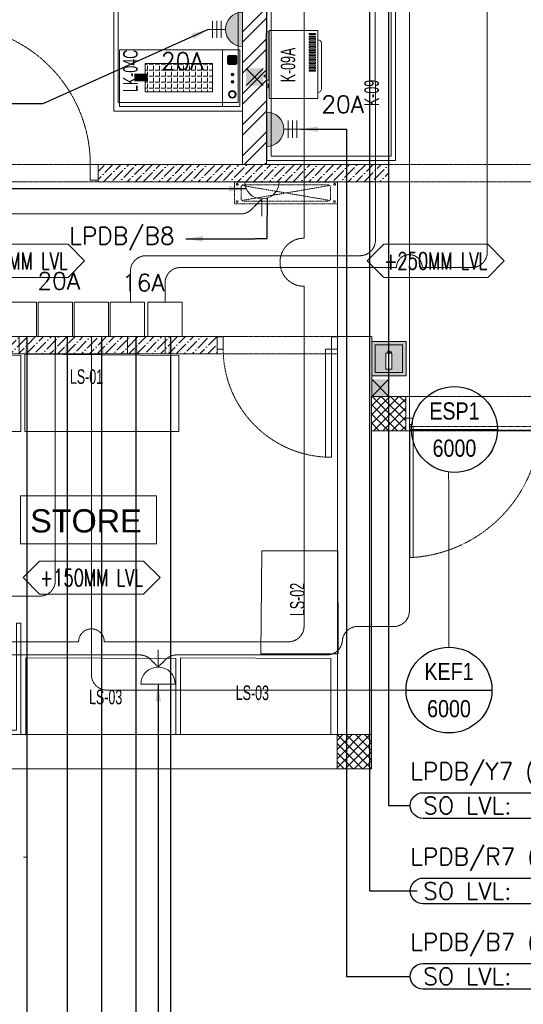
# Model space of a CAD drawing. Header units: millimetres. Extents: x -359 to 21654, y -24856 to 16255.
# Tile 24 of 31: x 13152 to 16085, y -1371 to 4364. Entities that reach past the tile are written whole.
import ezdxf
from ezdxf.enums import TextEntityAlignment as Align

# ---------------------------------------------------------------- set-up
doc = ezdxf.new("R2010")
doc.units = ezdxf.units.MM
doc.header["$MEASUREMENT"] = 0
for name, pattern in [('FP XREF (2)$0$DASHED', [0.75, 0.5, -0.25]), ('FP XREF (2)$0$DASHED2', [0.375, 0.25, -0.125]), ('FP XREF (2)$0$HIDDEN', [0.375, 0.25, -0.125]), ('FP XREF (2)$0$HIDDEN2', [0.1875, 0.125, -0.0625]), ('HIDDENX2', [0.75, 0.5, -0.25])]:
    doc.linetypes.add(name, pattern=pattern)
doc.layers.get('0').update_dxf_attribs({"color": 1, "lineweight": 5, "true_color": 0xff0000})
doc.layers.add('ACMV-EQP-DX', color=30, linetype='Continuous', true_color=0xff7f00)
doc.layers.add('ELEC-SO-LVL-TAG', color=7, linetype='Continuous')
doc.layers.add('Legend', color=7, linetype='Continuous')
for name, color, linetype, lineweight, true_color in [('FP XREF (2)$0$A-100MM', 9, 'Continuous', 0, 0x808080), ('FP XREF (2)$0$A-140MM', 9, 'Continuous', 0, 0x808080), ('FP XREF (2)$0$A-clmn', 9, 'Continuous', 0, 0x808080), ('FP XREF (2)$0$A-COLOUMN', 9, 'Continuous', 0, 0x808080), ('FP XREF (2)$0$A-EQUIP', 9, 'Continuous', 0, 0x808080), ('FP XREF (2)$0$A-GA DIM', 9, 'Continuous', 0, 0x808080), ('FP XREF (2)$0$CT-WALL HATCH', 9, 'Continuous', 0, 0x808080), ('FP XREF (2)$0$CYAN', 9, 'Continuous', 0, 0x808080), ('FP XREF (2)$0$door', 9, 'Continuous', 0, 0x808080), ('FP XREF (2)$0$EQ', 9, 'Continuous', 0, 0x808080), ('FP XREF (2)$0$EQUIP.', 9, 'Continuous', 0, 0x808080), ('FP XREF (2)$0$Equipment', 9, 'Continuous', 0, 0x808080), ('FP XREF (2)$0$Equipment Name', 9, 'Continuous', 0, 0x808080), ('FP XREF (2)$0$FLR LINE', 9, 'Continuous', 0, 0x808080), ('FP XREF (2)$0$ND_26_HATCH', 9, 'Continuous', 0, 0x808080), ('FP XREF (2)$0$PDF_0', 9, 'Continuous', 0, 0x808080), ('FP XREF (2)$0$T-TagsWndw', 9, 'Continuous', 0, 0x808080), ('FP XREF (2)$0$WALL', 9, 'Continuous', 0, 0x808080), ('FP XREF (2)$0$Z-AT_Text', 9, 'Continuous', 0, 0x808080), ('M-MEP-ELPR-CKT', 7, 'HIDDENX2', 20, 0x960000), ('M-MEP-ELPR-EQUIP', 6, 'Continuous', 20, 0xff00ff), ('M-MEP-ELPR-SOCKET', 5, 'Continuous', 20, 0x0000ff)]:
    doc.layers.add(name, color=color, linetype=linetype, lineweight=lineweight, true_color=true_color)
for name, color, linetype, lineweight in [('M-MEP-ELLG-TEXT', 7, 'Continuous', 20), ('M-MEP-ELSL-TEXT', 7, 'Continuous', 20), ('M-MEP-GEN', 7, 'Continuous', 5)]:
    doc.layers.add(name, color=color, linetype=linetype, lineweight=lineweight)
doc.styles.add('Arial Narrow', font='arialn.ttf')
doc.styles.add('FP XREF (2)$0$MtXpl_Arial_Narrow', font='arialn.ttf')
doc.styles.add('FP XREF (2)$0$SSP_Note', font='romans.shx', dxfattribs={"width": 0.8})
doc.styles.add('FP XREF (2)$0$SSP_Title', font='arial.ttf')
doc.styles.add('Oswald Light', font='txt')
doc.styles.add('ROMANS-100', font='romans.shx')
doc.styles.get("Standard").update_dxf_attribs({"font": 'romans.shx'})
doc.dimstyles.new('MDS-50', dxfattribs={"dimtxt": 100, "dimasz": 100, "dimexe": 50, "dimexo": 50, "dimgap": 25, "dimtad": 1, "dimdec": 0, "dimtxsty": 'Oswald Light', "dimcen": 0, "dimdle": 1.5875, "dimazin": 0, "dimtfac": 1, "dimtdec": 0, "dimtix": 1, "dimtmove": 0, "dimatfit": 0, "dimfxl": 1, "dimfrac": 2, "dimtolj": 1, "dimarcsym": 0})
pattern_1 = [(45, (466752.75, 162145.904), (-26.5165043, 26.5165043), []), (135, (466752.75, 162145.904), (-26.5165043, -26.5165043), [])]
pattern_2 = [(45, (466752.75, 162145.904), (17.2357278, 63.1976686), [81.25, -16.25, 0, -16.25])]

# ---------------------------------------------------------------- blocks, each defined once
blk = doc.blocks.new('FP XREF (2)$0$A$C19CD06B7')
at = {"layer": 'FP XREF (2)$0$Equipment', "color": 0, "lineweight": -2}
for p, q in [((0, 420), (-450, 420)), ((-450, 420), (-450, 0)), ((-405, 420), (-405, 450)), ((-390, 450), (-390, 420)), ((-360, 420), (-360, 0)), ((-345, 420), (-345, 450)), ((-345, 450), (-30, 450)), ((-30, 450), (-30, 420)), ((0, 0), (0, 420)), ((-337.5, 382.5), (-337.5, 67.5)), ((-22.5, 382.5), (-337.5, 382.5)), ((-22.5, 67.5), (-22.5, 382.5)), ((-337.5, 67.5), (-22.5, 67.5)), ((0, 0), (-450, 0))]:
    blk.add_line(p, q, dxfattribs=at)
blk.add_trace([(-427.5, 450), (-427.5, 465), (-277.5, 450), (-277.5, 465)], dxfattribs=at)
blk = doc.blocks.new('FP XREF (2)$0$A$C4b7a3b6c')
at = {"layer": 'FP XREF (2)$0$Equipment', "color": 0, "lineweight": -2}
for p, q in [((75.5, 94.8), (94.8, 75.5)), ((81.2, 100.5), (100.5, 81.2))]:
    blk.add_line(p, q, dxfattribs=at)
blk.add_lwpolyline([(0, 0), (176, 0), (176, 176), (0, 176)], close=True, dxfattribs=at)
blk.add_lwpolyline([(45.6, 10.4), (130.4, 10.4, 0.414214), (165.6, 45.6), (165.6, 130.4, 0.414214), (130.4, 165.6), (45.6, 165.6, 0.414214), (10.4, 130.4), (10.4, 45.6, 0.414214)], format="xyb", close=True, dxfattribs=at)
blk.add_circle((88, 88), 14.2, dxfattribs=at)
blk = doc.blocks.new('FP XREF (2)$0$A$Cf8de9f2a')
at = {"layer": 'FP XREF (2)$0$Equipment', "color": 0, "lineweight": -2}
blk.add_lwpolyline([(0, 0), (412, 0), (412, 598), (0, 598)], close=True, dxfattribs=at)
for p in [(25, 397), (211, 397), (25, 211), (211, 211), (25, 25), (211, 25)]:
    blk.add_blockref('FP XREF (2)$0$A$C4b7a3b6c', p, dxfattribs=at)
blk = doc.blocks.new('FP XREF (2)$0$A$C36378d51')
at = {"layer": 'FP XREF (2)$0$Equipment', "color": 0}
for p, q in [((160.6, -264.3), (185, -288.1)), ((167.5, -257.1), (192, -280.9))]:
    blk.add_line(p, q, dxfattribs=at)
at = {"layer": 'FP XREF (2)$0$Equipment', "color": 0, "ltscale": 50}
for points in [[(345, 4.8), (0, 0), (7.6, -549.9), (352.5, -545.2)], [(335.1, -5.4), (10.1, -9.9), (17.4, -539.8), (342.4, -535.3)]]:
    blk.add_lwpolyline(points, close=True, dxfattribs=at)
blk.add_lwpolyline([(254.1, -32.5), (91.8, -34.7, 0.414214), (37.3, -90.8), (42.3, -458.1, 0.414214), (98.4, -512.7), (260.7, -510.4, 0.414214), (315.3, -454.4), (310.2, -87.1, 0.414214)], format="xyb", close=True, dxfattribs=at)
at = {"layer": 'FP XREF (2)$0$Equipment', "color": 0}
blk.add_circle((176.3, -272.6), 17.8, dxfattribs=at)
blk = doc.blocks.new('FP XREF (2)$0$A$C974a59a5')
at = {"layer": 'FP XREF (2)$0$Equipment', "linetype": 'Continuous', "lineweight": -2}
h = blk.add_hatch(color=0, dxfattribs=at)
h.dxf.hatch_style = 1
h.paths.add_polyline_path([(41, -17.4, 0.414214), (32.1, -26.4), (32.1, -62.2, 0.414214), (41, -71.1), (76.9, -71.1, 0.414214), (85.8, -62.2), (85.8, -26.4, 0.414214), (76.9, -17.4)])
h = blk.add_hatch(color=0, dxfattribs=at)
h.dxf.hatch_style = 1
h.paths.add_polyline_path([(136, -42.5, -1), (152.2, -42.5, -1)])
h = blk.add_hatch(color=0, dxfattribs=at)
h.dxf.hatch_style = 1
h.paths.add_polyline_path([(178.9, -42.5, -1), (195, -42.5, -1)])
h = blk.add_hatch(color=0, dxfattribs=at)
h.dxf.hatch_style = 1
h.paths.add_polyline_path([(282.3, -44.2, 1), (237.5, -44.2, 1)])
h.paths.add_polyline_path([(277.8, -44.2, 1), (242, -44.2, 1)], flags=16)
h = blk.add_hatch(dxfattribs=at)
h.set_pattern_fill('ANGLE', color=0, scale=5, angle=180)
h.set_pattern_definition([(180, (-22665679.724, 7389288.176), (-4e-15, -34.925), [25.4, -9.525]), (270, (-22665679.724, 7389288.176), (34.925, -6e-15), [25.4, -9.525])])
h.paths.add_polyline_path([(78.9, -551.1), (244.7, -551.1), (244.7, -158.4), (78.9, -158.4)])
at = {"layer": 'FP XREF (2)$0$Equipment', "color": 0, "linetype": 'Continuous', "lineweight": -2}
blk.add_line((0, -100), (330, -100), dxfattribs=at)
for points in [[(0, 0), (330, 0), (330, -700), (0, -700)], [(78.9, -158.4), (244.7, -158.4), (244.7, -551.1), (78.9, -551.1)]]:
    blk.add_lwpolyline(points, close=True, dxfattribs=at)
blk.add_lwpolyline([(41, -17.4), (76.9, -17.4, -0.414214), (85.8, -26.4), (85.8, -62.2, -0.414214), (76.9, -71.1), (41, -71.1, -0.414214), (32.1, -62.2), (32.1, -26.4, -0.414214)], format="xyb", close=True, dxfattribs=at)
at = {"layer": 'FP XREF (2)$0$Equipment', "color": 0, "lineweight": -2, "const_width": 44.2}
blk.add_lwpolyline([(161.8, -536.7), (160.8, -614.9)], dxfattribs=at)
at = {"layer": 'FP XREF (2)$0$Equipment', "color": 0, "linetype": 'Continuous', "lineweight": -2}
for centre, radius in [((144.1, -42.5), 8.06), ((186.9, -42.5), 8.06), ((259.9, -44.2), 22.4), ((259.9, -44.2), 17.9)]:
    blk.add_circle(centre, radius, dxfattribs=at)
blk.add_ellipse((58.8, -44.3), major_axis=(0, -21.2), ratio=0.192581, dxfattribs=at)
blk = doc.blocks.new('FP XREF (2)$0$EQP Live Kitchen')
at = {"layer": 'FP XREF (2)$0$A-EQUIP'}
for p, q in [((3239.2, 545.1), (3125.4, 658.9)), ((3287.7, 545.1), (3401.5, 658.9)), ((3239.2, 496.6), (3125.4, 382.8)), ((3287.7, 496.6), (3401.5, 382.8))]:
    blk.add_line(p, q, dxfattribs=at)
for points in [[(3385.6, 2324.9), (3538.5, 2477.8), (3538.5, 2977.5), (3258, 3258), (2855.3, 2855.3)], [(3102.8, 2042.1), (3367.9, 2307.3), (2837.6, 2837.6), (2572.4, 2572.4)], [(3085.1, 2024.4), (1593.9, 533.2), (1221.2, 906), (1233.9, 918.7), (1076.3, 1076.3), (2554.7, 2554.7)], [(2236.9, 2201.6), (1176.3, 1140.9), (1671.3, 645.9), (2731.9, 1706.6)], [(2286.4, 1374.3), (1968.2, 1056.1), (2008.7, 1015.6), (2326.9, 1333.8)], [(1950.5, 1038.4), (1632.3, 720.2), (1672.8, 679.8), (1991, 998)], [(530.3, -530.3), (1593.9, 533.2), (1221.2, 906), (1008.5, 693.2), (850.9, 850.9), (0, 0)], [(788.3, 868.9), (1058.7, 868.9), (1058.7, 726.2), (788.3, 726.2)], [(3131, 340.8), (3396, 340.8), (3396, 700.8), (3131, 700.8)], [(2813.5, -1129.2), (2813.5, 220.8), (3513.5, 220.8), (3513.5, -1129.2)], [(2844.8, -151.9), (2822.5, -151.9), (2822.5, 165.4), (2844.8, 165.4)], [(2844.8, -272.4), (2822.5, -272.4), (2822.5, -589.7), (2844.8, -589.7)]]:
    blk.add_lwpolyline(points, close=True, dxfattribs=at)
for points, elevation in [([(2118.9, 1890.2), (2472.4, 1536.7), (2988.6, 2052.9), (2635.1, 2406.4)], 17), ([(2140.1, 1890.2), (2472.4, 1536.7), (2988.6, 2052.9), (2635.1, 2385.2)], 17), ([(1233, 1004.3), (1586.5, 650.7), (2102.7, 1166.9), (1749.2, 1520.5)], 17), ([(1254.2, 1004.3), (1586.5, 650.7), (2102.7, 1166.9), (1749.2, 1499.3)], 17), ([(1260, 322.1), (1472.2, 534.3), (1154, 852.5), (941.8, 640.3)], -68)]:
    blk.add_lwpolyline(points, close=True, dxfattribs=dict(at, elevation=elevation))
for points in [[(3013.5, 270.8), (3538.5, 270.8), (3538.5, 770.8), (3074.7, 770.8, 0.414214), (3013.5, 709.6)], [(3149.7, 345.8), (3377.3, 345.8, 0.414214), (3438.5, 407), (3438.5, 634.6, 0.414214), (3377.3, 695.8), (3149.7, 695.8, 0.414214), (3088.5, 634.6), (3088.5, 407, 0.414214)], [(2788.5, -1179.2), (3538.5, -1179.2), (3538.5, 270.8), (2849.7, 270.8, 0.414214), (2788.5, 209.6)]]:
    blk.add_lwpolyline(points, format="xyb", close=True, dxfattribs=at)
at = {"layer": 'FP XREF (2)$0$A-EQUIP', "elevation": 45.6}
for points in [[(2822.5, 136.6), (2759.1, -123.1), (2738.2, -115.5), (2809.2, 170.3), (2822.5, 165.4)], [(2822.5, -533.9), (2770.9, -301.1), (2750, -308.8), (2821, -594.5), (2834.3, -589.7)]]:
    blk.add_lwpolyline(points, dxfattribs=at)
at = {"layer": 'FP XREF (2)$0$A-EQUIP'}
for centre, radius in [((3276.5, 2785.3), 196.8), ((3276.5, 2785.3), 171.8), ((3314.2, 1865.2), 200), ((3314.2, 1865.2), 175), ((770.4, 429.1), 175), ((3263.5, 520.8), 22.8), ((756.6, 7.5), 200), ((756.6, 7.5), 175), ((324, -36.8), 175)]:
    blk.add_circle(centre, radius, dxfattribs=at)
for name, p, rotation in [('FP XREF (2)$0$A$C36378d51', (3329, 2324.9), 224.2104914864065), ('FP XREF (2)$0$A$Cf8de9f2a', (2145.2, 1209.4, 17), 44.99999999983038), ('FP XREF (2)$0$A$C974a59a5', (3522.4, -822.6), 270)]:
    blk.add_blockref(name, p, dxfattribs=dict(at, rotation=rotation))
at = {"layer": 'FP XREF (2)$0$A-EQUIP', "xscale": -1.000000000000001, "rotation": 90}
blk.add_blockref('FP XREF (2)$0$A$C19CD06B7', (3462.3, -296.9), dxfattribs=at)
blk = doc.blocks.new('FP XREF (2)$0$A$C5cf78eae')
at = {"layer": 'FP XREF (2)$0$A-EQUIP', "color": 0, "lineweight": -2}
for p, q in [((-2640, 925), (-2640, 25)), ((-1890, 25), (-1890, 925)), ((-2615, 900), (-2615, 50)), ((-1915, 50), (-1915, 900)), ((-2640, 25), (-1890, 25)), ((-2615, 50), (-1915, 50))]:
    blk.add_line(p, q, dxfattribs=at)
at = {"layer": 'FP XREF (2)$0$Equipment', "color": 0, "lineweight": -2}
for p, q in [((-2644.5, 763), (-2644.5, 503)), ((-2627.5, 773.7), (-2633.9, 773.7)), ((-2627.5, 492.3), (-2627.5, 773.7)), ((-2626.8, 754.7), (-2627.5, 754.7)), ((-2626.8, 775), (-2626.8, 782.1)), ((-2626.8, 782.1), (-2626.8, 385.9)), ((-2342.3, 782.1), (-2626.8, 782.1)), ((-2391.6, 764.4), (-2358.4, 764.4)), ((-2358.4, 757.1), (-2391.6, 757.1)), ((-2391.6, 749.1), (-2358.4, 749.1)), ((-2342.3, 385.9), (-2342.3, 782.1)), ((-2358.4, 741.8), (-2391.6, 741.8)), ((-2391.6, 733.9), (-2358.4, 733.9)), ((-2358.4, 726.6), (-2391.6, 726.6)), ((-2391.6, 718.7), (-2358.4, 718.7)), ((-2358.4, 711.3), (-2391.6, 711.3)), ((-2391.6, 703.4), (-2358.4, 703.4)), ((-2358.4, 696.1), (-2391.6, 696.1)), ((-2322, 440.8), (-2322, 707)), ((-2391.6, 688.2), (-2358.4, 688.2)), ((-2358.4, 680.9), (-2391.6, 680.9)), ((-2391.6, 672.9), (-2358.4, 672.9)), ((-2358.4, 665.6), (-2391.6, 665.6)), ((-2391.6, 657.7), (-2358.4, 657.7)), ((-2358.4, 650.4), (-2391.6, 650.4)), ((-2391.6, 642.5), (-2358.4, 642.5)), ((-2358.4, 635.1), (-2391.6, 635.1)), ((-2391.6, 627.2), (-2358.4, 627.2)), ((-2358.4, 619.9), (-2391.6, 619.9)), ((-2391.6, 612), (-2358.4, 612)), ((-2358.4, 604.7), (-2391.6, 604.7)), ((-2391.6, 596.7), (-2358.4, 596.7)), ((-2358.4, 589.4), (-2391.6, 589.4)), ((-2391.6, 581.5), (-2358.4, 581.5)), ((-2358.4, 574.2), (-2391.6, 574.2)), ((-2655.9, 521.4), (-2645.2, 521.4)), ((-2655.9, 521.4), (-2655.9, 510.6)), ((-2644.5, 521.4), (-2645.2, 521.4)), ((-2391.6, 566.3), (-2358.4, 566.3)), ((-2358.4, 558.9), (-2391.6, 558.9)), ((-2391.6, 551), (-2358.4, 551)), ((-2358.4, 543.7), (-2391.6, 543.7)), ((-2645.2, 510.6), (-2655.9, 510.6)), ((-2644.5, 510.6), (-2645.2, 510.6)), ((-2627.5, 492.3), (-2633.9, 492.3)), ((-2632.4, 449.7), (-2632.4, 465.3)), ((-2626.8, 468.8), (-2628.9, 468.8)), ((-2626.8, 511.3), (-2627.5, 511.3)), ((-2626.8, 446.2), (-2628.9, 446.2)), ((-2626.8, 385.9), (-2342.3, 385.9))]:
    blk.add_line(p, q, dxfattribs=at)
at = {"layer": 'FP XREF (2)$0$Equipment', "color": 0, "linetype": 'FP XREF (2)$0$DASHED2', "lineweight": -2, "ltscale": 0.3}
for p, q in [((-2229.1, -102.5), (-2829.1, -102.5)), ((-2829.1, -102.5), (-2829.1, -227.5)), ((-2229.1, -227.5), (-2229.1, -102.5)), ((-2789.6, -132), (-2789.6, -197.9)), ((-2785.2, -208.5), (-2273, -121.4)), ((-2785.2, -121.4), (-2273, -208.5)), ((-2283.6, -117), (-2774.6, -117)), ((-2268.6, -197.9), (-2268.6, -132)), ((-2829.1, -227.5), (-2229.1, -227.5)), ((-2774.6, -212.9), (-2283.6, -212.9))]:
    blk.add_line(p, q, dxfattribs=at)
at = {"layer": 'FP XREF (2)$0$Equipment', "color": 0, "lineweight": -2}
for centre, radius, start, end in [((-2633.9, 763), 10.7, 90, 180), ((-2390.3, 760.7), 3.89, 109.68978, 250.31022), ((-2390.3, 745.5), 3.89, 109.68978, 250.31022), ((-2359.6, 760.7), 3.87, 288.74147, 71.25853), ((-2359.6, 745.5), 3.87, 288.74147, 71.25853), ((-2390.3, 730.2), 3.89, 109.68978, 250.31022), ((-2390.3, 715), 3.89, 109.68978, 250.31022), ((-2390.3, 699.8), 3.89, 109.68978, 250.31022), ((-2359.6, 730.2), 3.87, 288.74147, 71.25853), ((-2359.6, 715), 3.87, 288.74147, 71.25853), ((-2359.6, 699.8), 3.87, 288.74147, 71.25853), ((-2342.3, 707), 20.3, 0, 90), ((-2390.3, 684.5), 3.89, 109.68978, 250.31022), ((-2390.3, 669.3), 3.89, 109.68978, 250.31022), ((-2390.3, 654), 3.89, 109.68978, 250.31022), ((-2390.3, 638.8), 3.89, 109.68978, 250.31022), ((-2359.6, 684.5), 3.87, 288.74147, 71.25853), ((-2359.6, 669.3), 3.87, 288.74147, 71.25853), ((-2359.6, 654), 3.87, 288.74147, 71.25853), ((-2359.6, 638.8), 3.87, 288.74147, 71.25853), ((-2390.3, 623.6), 3.89, 109.68978, 250.31022), ((-2390.3, 608.3), 3.89, 109.68978, 250.31022), ((-2390.3, 593.1), 3.89, 109.68978, 250.31022), ((-2390.3, 577.8), 3.89, 109.68978, 250.31022), ((-2359.6, 623.6), 3.87, 288.74147, 71.25853), ((-2359.6, 608.3), 3.87, 288.74147, 71.25853), ((-2359.6, 593.1), 3.87, 288.74147, 71.25853), ((-2359.6, 577.8), 3.87, 288.74147, 71.25853), ((-2390.3, 562.6), 3.89, 109.68978, 250.31022), ((-2390.3, 547.4), 3.89, 109.68978, 250.31022), ((-2359.6, 562.6), 3.87, 288.74147, 71.25853), ((-2359.6, 547.4), 3.87, 288.74147, 71.25853), ((-2633.9, 503), 10.7, 180, 270), ((-2628.9, 465.3), 3.56, 90, 180), ((-2628.9, 449.7), 3.56, 180, 270), ((-2342.3, 440.8), 20.3, 270, 0)]:
    blk.add_arc(centre, radius, start, end, dxfattribs=at)
at = {"layer": 'FP XREF (2)$0$Equipment', "color": 0, "linetype": 'FP XREF (2)$0$DASHED2', "lineweight": -2, "ltscale": 0.3}
for centre, start, end in [((-2774.6, -132), 90, 180), ((-2283.6, -132), 0, 90), ((-2774.6, -197.9), 180, 270), ((-2283.6, -197.9), 270, 0)]:
    blk.add_arc(centre, 15, start, end, dxfattribs=at)
at = {"layer": 'FP XREF (2)$0$Equipment Name', "color": 0, "linetype": 'FP XREF (2)$0$DASHED2', "lineweight": -2}
for centre in [(-2812.7, -115), (-2245.5, -115), (-2812.7, -215), (-2245.5, -215)]:
    blk.add_circle(centre, 5.15, dxfattribs=at)
blk = doc.blocks.new('FP XREF (2)$0$A$C65845574')
at = {"color": 0, "lineweight": -2}
for points in [[(0, 754.6), (25, 754.6), (25, 792.1), (40, 792.1), (40, 829.6), (0, 829.6), (0, 754.6)], [(1201.4, 754.6), (1176.4, 754.6), (1176.4, 783.1), (1161.4, 783.1), (1161.4, 829.6), (1201.4, 829.6), (1201.4, 754.6)], [(24.9, 779.5), (24.9, 0), (45.4, 0), (45.4, 779.5), (24.9, 779.5)], [(1151.4, 779.5), (1151.4, 388.4), (1171.9, 388.4), (1171.9, 779.5), (1151.4, 779.5)]]:
    blk.add_lwpolyline(points, dxfattribs=at)
at = {"color": 0, "linetype": 'FP XREF (2)$0$HIDDEN', "lineweight": -2, "ltscale": 3}
for points in [[(24.9, 759), (800, 759), (800, 779.5), (24.9, 779.5)], [(1171.9, 759), (800, 759), (800, 779.5), (1171.9, 779.5)]]:
    blk.add_lwpolyline(points, close=True, dxfattribs=at)
for centre, radius, start, end in [((1194.2, 782.1), 394.4, 181.88724, 266.76468), ((-15.2, 816.2), 817.2, 272.81186, 355.98149)]:
    blk.add_arc(centre, radius, start, end, dxfattribs=at)
blk = doc.blocks.new('FP XREF (2)$0$Door-Hurgh')
at = {"layer": 'FP XREF (2)$0$door', "elevation": 0}
for points in [[(43489.7, 2604.7), (43539.7, 2604.7), (43539.7, 2704.7), (43489.7, 2704.7)], [(44439.7, 2604.7), (44489.7, 2604.7), (44489.7, 2704.7), (44439.7, 2704.7)], [(44439.7, 1705.1), (44389.7, 1705.1), (44389.7, 2604.7), (44439.7, 2604.7)]]:
    blk.add_lwpolyline(points, close=True, dxfattribs=at)
at = {"layer": 'FP XREF (2)$0$EQ', "linetype": 'FP XREF (2)$0$HIDDEN2', "ltscale": 7}
blk.add_arc((44441.5, 2605.4, 0), 901.8, 180.04622, 266.70542, dxfattribs=at)
blk = doc.blocks.new('FP XREF (2)$0$A$Cbb0338de')
at = {"layer": 'FP XREF (2)$0$A-EQUIP'}
for points in [[(-1843.3, 2207.6), (-1843.3, 1766), (-2741, 1766.1), (-2741, 2216.1)], [(-923.7, 2207.6), (-923.7, 1766), (-1821.4, 1766.1), (-1821.4, 2216.1)], [(-439.5, 1069.7), (2.1, 1069.7), (4.2, 469.7), (-445.8, 469.7)], [(-940.3, 443.9), (-940.3, 2.3), (-1815.3, -1.9), (-1815.3, 448.1)], [(-38.2, 443.9), (-38.2, 2.3), (-913.2, -1.9), (-913.2, 448.1)]]:
    blk.add_lwpolyline(points, close=True, dxfattribs=at)
blk = doc.blocks.new('FP XREF (2)$0$A$C99ef758f')
at = {"layer": 'FP XREF (2)$0$CT-WALL HATCH', "lineweight": -2}
h = blk.add_hatch(color=0, dxfattribs=at)
h.dxf.hatch_style = 1
h.paths.add_polyline_path([(-200, 0), (-200, -200), (0, -200), (0, 0)])
h.paths.add_polyline_path([(-20, -20), (-20, -180), (-180, -180), (-180, -20)], flags=16)
h.paths.add_polyline_path([(-105, -56), (-95.5, -56), (-95.5, -58.2), (-93, -58.2), (-85.3, -60.3), (-86.4, -62.4), (-95.5, -60.4), (-95.5, -68.9), (-82.7, -68.9), (-82.7, -160.5), (-118.5, -160.5), (-118.5, -68.9), (-105, -68.9), (-105, -60.4), (-108, -60.4), (-108, -58.2), (-105, -58.2)], flags=0)
h = blk.add_hatch(color=0, dxfattribs=at)
h.dxf.hatch_style = 1
h.paths.add_polyline_path([(-20, -20), (-180, -20), (-180, -180), (-20, -180)])
h.paths.add_polyline_path([(-82.7, -160.5), (-118.5, -160.5), (-118.5, -68.9), (-105, -68.9), (-105, -60.4), (-108, -60.4), (-108, -58.2), (-105, -58.2), (-105, -56), (-95.5, -56), (-95.5, -58.2), (-93, -58.2), (-85.3, -60.3), (-86.4, -62.4), (-95.5, -60.4), (-95.5, -68.9), (-82.7, -68.9)], flags=16)
at = {"color": 0, "lineweight": -2}
for p, q in [((-95.5, -60.4), (-86.4, -62.4)), ((-93, -58.2), (-85.3, -60.3)), ((-85.3, -60.3), (-86.4, -62.4))]:
    blk.add_line(p, q, dxfattribs=at)
for points in [[(-200, 0), (0, 0), (0, -200), (-200, -200)], [(-180, -20), (-20, -20), (-20, -180), (-180, -180)], [(-105, -68.9), (-95.5, -68.9), (-95.5, -56), (-105, -56)], [(-118.5, -68.9), (-82.7, -68.9), (-82.7, -160.5), (-118.5, -160.5)]]:
    blk.add_lwpolyline(points, close=True, dxfattribs=at)
blk.add_lwpolyline([(-95.5, -60.4), (-108, -60.4), (-108, -58.2), (-93, -58.2)], dxfattribs=at)
blk = doc.blocks.new('FP XREF (2)$0$service cuboard')
at = {"layer": 'FP XREF (2)$0$PDF_0', "color": 0, "lineweight": -2}
blk.add_lwpolyline([(13132.7, 850), (13132.7, 225), (12282.7, 225), (12282.6, 850), (12257.6, 850), (12257.7, 200), (13157.7, 200), (13157.7, 850)], close=True, dxfattribs=at)
blk = doc.blocks.new('FP XREF (2)$0$A$C4c94997f')
at = {"lineweight": -2}
h = blk.add_hatch(color=256, dxfattribs=at)
h.dxf.hatch_style = 1
h.paths.add_polyline_path([(-2880, 0), (-2780, 0), (-2780, -100), (-2880, -100)])
h.paths.add_polyline_path([(-100, 0), (0, 0), (0, -100), (-100, -100)])
h.paths.add_polyline_path([(-2880, -1812), (-2780, -1812), (-2780, -1912), (-2880, -1912)])
h.paths.add_polyline_path([(-2880, -3630), (-2780, -3630), (-2780, -3730), (-2880, -3730)])
h.paths.add_polyline_path([(-2880, -5440), (-2780, -5440), (-2780, -5540), (-2880, -5540)])
h.paths.add_polyline_path([(-2148, -7250), (-2048, -7250), (-2048, -7350), (-2148, -7350)])
h.paths.add_polyline_path([(-100, -7250), (0, -7250), (0, -7350), (-100, -7350)])
h.paths.add_polyline_path([(-100, -5440), (0, -5440), (0, -5540), (-100, -5540)])
h.paths.add_polyline_path([(-100, -3630), (0, -3630), (0, -3730), (-100, -3730)])
h.paths.add_polyline_path([(-100, -1812), (0, -1812), (0, -1912), (-100, -1912)])
at = {"layer": 'FP XREF (2)$0$A-COLOUMN', "color": 0, "lineweight": -2}
for p, q in [((-2780, -5440), (-2880, -5540)), ((-2880, -5440), (-2780, -5540)), ((-2048, -7250), (-2148, -7350)), ((-2148, -7250), (-2048, -7350))]:
    blk.add_line(p, q, dxfattribs=at)
blk = doc.blocks.new('FP XREF (2)$0$SSP_Tag_Wndw')
at = {"layer": 'FP XREF (2)$0$T-TagsWndw'}
for p, q in [((-5.5, 1.75), (-7.25, 0)), ((5.5, 1.75), (-5.5, 1.75)), ((7.25, 0), (5.5, 1.75)), ((-7.25, 0), (-5.5, -1.75)), ((5.5, -1.75), (7.25, 0)), ((-5.5, -1.75), (5.5, -1.75))]:
    blk.add_line(p, q, dxfattribs=at)
at = {"layer": 'FP XREF (2)$0$T-TagsWndw', "style": 'FP XREF (2)$0$SSP_Note', "width": 0.8}
blk.add_attdef('WndwNo', text='', height=1.8, dxfattribs=at).set_placement((0, 0), align=Align.MIDDLE_CENTER)
blk = doc.blocks.new('FP XREF (2)$0$A$Ca29a5755')
at = {"layer": 'FP XREF (2)$0$EQUIP.', "style": 'FP XREF (2)$0$MtXpl_Arial_Narrow', "width": 0.75}
for s, rotation, p in [('LK-04C', 90, (13838.7, 3942.8)), ('K-09A', 90, (14756.8, 3999.4)), ('K-09', 90, (15243.7, 3860.9)), ('LS-01', 359.72488, (13444, 2243.4)), ('LS-02', 90, (14810.8, 890.3)), ('LS-03', 359.72488, (13555.4, 377.5)), ('LS-03', 359.72488, (14409.9, 402))]:
    blk.add_text(s, height=84.44, rotation=rotation, dxfattribs=at).set_placement(p)
blk = doc.blocks.new('FP XREF (2)')
at = {"layer": 'FP XREF (2)$0$A-100MM', "transparency": 33554687}
h = blk.add_hatch(dxfattribs=at)
h.set_pattern_fill('ANSI36', color=256, scale=260)
h.set_pattern_definition(pattern_2)
h.paths.add_polyline_path([(15300, 3520), (14590, 3520), (13608, 3520), (13608, 3420), (14450, 3420), (15300, 3420)])
h = blk.add_hatch(dxfattribs=at)
h.set_pattern_fill('ANSI36', color=256, scale=260)
h.set_pattern_definition(pattern_2)
h.paths.add_polyline_path([(12257, 1309.5), (12157, 1309.5), (12157, 200), (12257, 200)])
h.paths.add_polyline_path([(12257, 2418), (12157, 2418), (12157, 1309.5), (12257, 1309.5)])
h.paths.add_polyline_path([(13179.5, 2418), (13179.5, 2518), (12157, 2518), (12157, 2418)])
h.paths.add_polyline_path([(14302, 2418), (14302, 2518), (13179.5, 2518), (13179.5, 2418)])
at = {"layer": 'FP XREF (2)$0$A-140MM'}
h = blk.add_hatch(dxfattribs=at)
h.set_pattern_fill('ANSI32', color=256, scale=340)
h.set_pattern_definition([(45, (466752.75, 162145.9), (-90.156115, 90.156115), []), (45, (466812.86, 162145.9), (-90.156115, 90.156115), [])])
h.paths.add_polyline_path([(14590, 5895), (14450, 5895), (14450, 3520), (14590, 3520)])
h.paths.add_polyline_path([(14590, 8540), (14450, 8540), (14450, 6895), (14590, 6895)])
h.paths.add_polyline_path([(14450, 9370), (14590, 9370), (14590, 9520), (14450, 9520)])
at = {"layer": 'FP XREF (2)$0$ND_26_HATCH'}
h = blk.add_hatch(dxfattribs=at)
h.set_pattern_fill('ANSI37', color=256, scale=300)
h.set_pattern_definition(pattern_1)
h.paths.add_polyline_path([(15200, 1970), (15400, 1970), (15400, 2170), (15200, 2170)])
h = blk.add_hatch(dxfattribs=at)
h.set_pattern_fill('ANSI37', color=256, scale=300)
h.set_pattern_definition(pattern_1)
h.paths.add_polyline_path([(15000, 0), (15200, 0), (15200, 200), (15000, 200)])
at = {"layer": 'FP XREF (2)$0$A-clmn'}
for p, q in [((14450, 3520), (14450, 9620)), ((14590, 3520), (14590, 9520)), ((14590, 3520), (15300, 3520)), ((15300, 3420), (15300, 3520)), ((14450, 3420), (15300, 3420)), ((12157, 2518), (14302, 2518)), ((14302, 2518), (14302, 2418)), ((15002, 2518), (15002, 200)), ((15002, 2518), (15202, 2518)), ((15202, 2518), (15202, 2170)), ((12257, 2418), (14302, 2418)), ((15400, 2170), (15400, 1970)), ((15200, 1970), (15200, 0)), ((15200, 1970), (15400, 1970)), ((15000, 200), (7990, 200)), ((15200, 0), (7790, 0))]:
    blk.add_line(p, q, dxfattribs=at)
blk.add_lwpolyline([(14450, 3420), (13608, 3420), (13608, 3520), (14590, 3520)], dxfattribs=at)
for points in [[(15200, 1970), (15400, 1970), (15400, 2170), (15200, 2170)], [(15000, 0), (15200, 0), (15200, 200), (15000, 200)]]:
    blk.add_lwpolyline(points, close=True, dxfattribs=at)
at = {"layer": 'FP XREF (2)$0$A-GA DIM'}
blk.add_lwpolyline([(15002, 3420), (15002, 2518)], dxfattribs=at)
at = {"layer": 'FP XREF (2)$0$FLR LINE', "linetype": 'FP XREF (2)$0$HIDDEN2', "ltscale": 8}
for p, q in [((12708, 3520), (13608, 3520)), ((13608, 3420), (12708, 3420))]:
    blk.add_line(p, q, dxfattribs=at)
for points in [[(16200, 3520), (15300, 3520)], [(15300, 3420), (16200, 3420)], [(14302, 2518), (15002, 2518)], [(14302, 2418), (15002, 2418)], [(15400, 2170), (16576.6, 2170)], [(16576.6, 1970), (15400, 1970)]]:
    blk.add_lwpolyline(points, dxfattribs=at)
at = {"layer": 'FP XREF (2)$0$Z-AT_Text'}
blk.add_lwpolyline([(13155.7, 1591.2), (13949, 1591.2), (13949, 1311.9), (13155.7, 1311.9)], close=True, dxfattribs=at)
blk.add_blockref('FP XREF (2)$0$A$Ca29a5755', (0, 0))
ref = blk.add_blockref('FP XREF (2)$0$SSP_Tag_Wndw', (13130.7, 2959.5), dxfattribs=dict(xscale=55.05875642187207, yscale=55.05875642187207, zscale=55.05875642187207))
ref.add_attrib('WndwNo', '+150MM LVL', dxfattribs={"layer": 'FP XREF (2)$0$T-TagsWndw', "height": 99.11, "style": 'FP XREF (2)$0$SSP_Note', "width": 0.7}).set_placement((13130.7, 2959.5), align=Align.MIDDLE_CENTER)
ref = blk.add_blockref('FP XREF (2)$0$SSP_Tag_Wndw', (15575, 2959.5), dxfattribs=dict(xscale=55.05875642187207, yscale=55.05875642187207, zscale=55.05875642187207))
ref.add_attrib('WndwNo', '+250MM LVL', dxfattribs={"layer": 'FP XREF (2)$0$T-TagsWndw', "height": 99.11, "style": 'FP XREF (2)$0$SSP_Note', "width": 0.7}).set_placement((15575, 2959.5), align=Align.MIDDLE_CENTER)
ref = blk.add_blockref('FP XREF (2)$0$SSP_Tag_Wndw', (13570.2, 1114.3), dxfattribs=dict(xscale=55.05875642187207, yscale=55.05875642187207, zscale=55.05875642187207))
ref.add_attrib('WndwNo', '+150MM LVL', dxfattribs={"layer": 'FP XREF (2)$0$T-TagsWndw', "height": 99.11, "style": 'FP XREF (2)$0$SSP_Note', "width": 0.7}).set_placement((13570.2, 1114.3), align=Align.MIDDLE_CENTER)
at = {"layer": 'FP XREF (2)$0$A-GA DIM'}
blk.add_blockref('FP XREF (2)$0$A$C4c94997f', (17350, 9520), dxfattribs=at)
at = {"layer": 'FP XREF (2)$0$CYAN'}
for name, p in [('FP XREF (2)$0$A$C5cf78eae', (17231.1, 3520)), ('FP XREF (2)$0$EQP Live Kitchen', (10911.5, 5011.3)), ('FP XREF (2)$0$A$Cbb0338de', (15002, 200))]:
    blk.add_blockref(name, p, dxfattribs=at)
at = {"layer": 'FP XREF (2)$0$door'}
for name, p, xscale, yscale, zscale in [('FP XREF (2)$0$Door-Hurgh', (-16140.8, 622.8, 0), 0.6999999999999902, 0.6999999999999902, 0.6999999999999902), ('FP XREF (2)$0$A$C65845574', (15400, 1230.9), 0.9793691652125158, 0.9793691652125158, 0.9793691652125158)]:
    blk.add_blockref(name, p, dxfattribs=dict(at, xscale=xscale, yscale=yscale, zscale=zscale))
at = {"layer": 'FP XREF (2)$0$EQUIP.'}
blk.add_blockref('FP XREF (2)$0$A$C99ef758f', (15402, 2490), dxfattribs=at)
at = {"layer": 'FP XREF (2)$0$Equipment', "linetype": 'FP XREF (2)$0$DASHED', "ltscale": 50, "xscale": 0.9, "yscale": 0.9, "zscale": 0.9, "rotation": 180}
blk.add_blockref('FP XREF (2)$0$Door-Hurgh', (52748.7, 5864.2, 0), dxfattribs=at)
at = {"layer": 'FP XREF (2)$0$WALL'}
blk.add_blockref('FP XREF (2)$0$service cuboard', (0, 0), dxfattribs=at)
at = {"layer": 'FP XREF (2)$0$Z-AT_Text', "lineweight": 0, "insert": (13212.8, 1512.5), "char_height": 135, "width": 4445.085, "attachment_point": 1, "style": 'FP XREF (2)$0$SSP_Title'}
blk.add_mtext('STORE', dxfattribs=at)
blk = doc.blocks.new('SPN ISO')
at = {"color": 0}
blk.add_lwpolyline([(-100, 200), (100, 200), (100, 0), (-100, 0)], close=True, dxfattribs=at)
blk.add_lwpolyline([(100, 100), (200, 100), (200, 25)], dxfattribs=at)
blk.add_attdef('XXXA', text='', height=100, dxfattribs=at).set_placement((-350, 100), align=Align.MIDDLE_CENTER)
blk = doc.blocks.new('TPN ISO')
at = {"color": 0}
blk.add_lwpolyline([(-100, 200), (100, 200), (100, 0), (-100, 0)], close=True, dxfattribs=at)
blk.add_lwpolyline([(100, 100), (200, 100), (200, 25)], dxfattribs=at)
blk.add_solid([(-100, 0), (100, 200), (100, 0), (-100, 0)], dxfattribs=at)
blk.add_attdef('XXXA', text='', height=100, dxfattribs=at).set_placement((-350, 100), align=Align.MIDDLE_CENTER)
blk = doc.blocks.new('13A SSSO')
at = {"color": 0}
blk.add_lwpolyline([(0, 100), (0, 200)], dxfattribs=at)
blk.add_lwpolyline([(-100, 0), (100, 0, 1), (-100, 0)], format="xyb", dxfattribs=at)
blk = doc.blocks.new('IS-3PIN')
h = blk.add_hatch(color=0)
h.dxf.hatch_style = 1
h.paths.add_polyline_path([(100, 0, 1), (-100, 0)])
at = {"color": 0}
for p, q in [((-50, 175), (50, 175)), ((-50, 150), (50, 150)), ((-50, 125), (50, 125))]:
    blk.add_line(p, q, dxfattribs=at)
blk.add_lwpolyline([(0, 100), (0, 200)], dxfattribs=at)
blk.add_lwpolyline([(-100, 0), (100, 0, 1), (-100, 0)], format="xyb", dxfattribs=at)
blk.add_attdef('XXA', text='', height=100, dxfattribs=at).set_placement((-275, 100), align=Align.MIDDLE_CENTER)
blk = doc.blocks.new('ELEC-SO-LVL-EQP-TAG')
at = {"layer": 'ELEC-SO-LVL-TAG'}
blk.add_lwpolyline([(75, 72.5), (1075, 72.5, -0.414214), (1150, -2.5), (1150, -2.5, -0.414214), (1075, -77.5), (75, -77.5, -0.414214), (0, -2.5), (0, -2.5, -0.414214)], format="xyb", close=True, dxfattribs=at)
at = {"layer": 'ELEC-SO-LVL-TAG', "insert": (75, -2.5), "char_height": 100, "attachment_point": 4}
blk.add_mtext_dynamic_manual_height_columns('{\\Fromans|c0;SO LVL:}', width=1015.069, gutter_width=1, heights=[0], dxfattribs=at)
at = {"layer": 'ELEC-SO-LVL-TAG', "style": 'ROMANS-100'}
for tag, p in [('SO-EQP', (0, 197.5)), ('SO-LVL', (725, -2.5))]:
    blk.add_attdef(tag, text='', height=100, dxfattribs=at).set_placement(p, align=Align.MIDDLE_LEFT)
blk = doc.blocks.new('EQP TAG')
at = {"layer": 'Legend'}
blk.add_line((-250, 0), (250, 0), dxfattribs=at)
blk.add_circle((0, 0), 250, dxfattribs=at)
at = {"layer": 'Legend', "style": 'Arial Narrow'}
for tag, p in [('EQP_TAG', (0, 108.3)), ('CFM', (0, -108.3))]:
    blk.add_attdef(tag, text='', height=100, dxfattribs=at).set_placement(p, align=Align.MIDDLE_CENTER)

msp = doc.modelspace()

# ---------------------------------------------------------------- block references
msp.add_blockref('FP XREF (2)', (0, 0))
at = {"layer": 'M-MEP-ELLG-TEXT'}
msp.add_blockref('ELEC-SO-LVL-EQP-TAG', (15426.9, -1205.5), dxfattribs=at).add_auto_attribs({'SO-EQP': 'LPDB/B7 (MICRO OVEN)', 'SO-LVL': '1200'})

# ---------------------------------------------------------------- next in the draw order: linework, layer by layer
msp.add_lwpolyline([(13193.9, -513), (13173.9, -513)])
at = {"layer": 'M-MEP-ELPR-CKT', "ltscale": 5}
for points in [[(14807.9, 3091.5), (14807.9, 7400.2, 0.198912), (14781.5, 7463.9), (14690, 7555.4), (14781.5, 7646.9, 0.198912), (14807.9, 7710.6), (14807.9, 8024.4, 0.198912), (14781.5, 8088), (14690, 8179.5), (14781.5, 8271.1, 0.198912), (14807.9, 8334.7), (14807.9, 9622.4, 0.340254), (14740.9, 9709.4, -0.132382), (14700.4, 9732.8), (14650, 9783.1)], [(15434.4, 8850.6), (15785.6, 8850.6, -0.414214), (15875.6, 8760.6), (15875.6, 3010.8, -0.414214), (15785.6, 2920.8), (15496.5, 2920.8, 1), (15346.5, 2920.8), (14088.1, 2920.8, 0.414214), (13998.1, 2830.8), (13998.1, 2718)], [(15421.5, 6148.2), (15421.5, 920, -0.414214), (15331.5, 830), (15120.9, 830, 0.391251), (15031.2, 747.1, -0.391251), (14941.5, 664.2), (14066, 664.2, 0.198912), (14002.4, 637.9), (13958, 593.5), (13913.7, 637.9, 0.198912), (13850, 664.2), (11710.1, 664.2, 0.198912), (11646.5, 637.9), (11602.1, 593.5), (11604.6, 591, 0.668179), (11451, 527.4), (11451, -189, -0.414214), (11361, -279), (7957, -279, -0.414214)], [(13796.9, 2718), (13796.9, 2899.6, -0.414214), (13886.9, 2989.6), (15133.7, 2989.6, 0.414214), (15223.7, 3079.6), (15222.1, 6129)], [(10052, 2160), (10052, 2187.6, 0.198912), (10025.6, 2251.2), (10005, 2271.9), (10049.4, 2316.2, -0.196597), (10112.2, 2342.6, 0.411605), (10201.4, 2432.6), (10201.4, 2722.3, -0.414214), (10291.4, 2812.3), (12671, 2812.3, -0.414214), (12761, 2722.3), (12761, 2724.1, 0.198912), (12787.4, 2660.4), (12831.8, 2616.1), (12876.1, 2660.4, 0.198912), (12902.5, 2724.1), (12902.5, 3142.5, -0.414214), (12992.5, 3232.5), (14437.7, 3232.5, 0.198912), (14501.3, 3258.9), (14562.5, 3320)], [(5586.6, 950), (5631, 994.4, 0.198912), (5657.3, 1058), (5657.3, 1163.1, -0.414214), (5747.3, 1253.1), (8818, 1253.1, -0.414214), (8908, 1163.1), (8908, 830.8, 0.414214), (8998, 740.8), (10980.2, 740.8, -1), (11130.2, 740.8), (13494.6, 740.8, -1), (13644.6, 740.8), (14717.9, 740.8, 0.414214), (14807.9, 830.8), (14807.9, 2811.5)], [(13359.2, 2518), (13359.2, 1096.8, -0.414977), (13269, 1006.8), (12817.6, 1008)], [(13569.2, 2518), (13569.2, 549.5, 0.414214), (13659.2, 459.5), (15402.3, 459.5)]]:
    msp.add_lwpolyline(points, format="xyb", dxfattribs=at)
msp.add_lwpolyline([(15652.3, 706), (15650.3, 1729.3)], dxfattribs=at)
msp.add_arc((14807.9, 2951.5), 140, 90, 270, dxfattribs=at)

# ---------------------------------------------------------------- next in the draw order: block references
at = {"layer": 'ACMV-EQP-DX'}
for p, values in [((15684, 1977), {'EQP_TAG': 'ESP1', 'CFM': '6000'}), ((15652.3, 459.5), {'EQP_TAG': 'KEF1', 'CFM': '6000'})]:
    msp.add_blockref('EQP TAG', p, dxfattribs=at).add_auto_attribs(values)
at = {"layer": 'M-MEP-ELLG-TEXT'}
for p, values in [((15426.8, -210.6), {'SO-EQP': 'LPDB/Y7 (U/C REFRIGERATOR)', 'SO-LVL': '1050'}), ((15426.8, -708.1), {'SO-EQP': 'LPDB/R7 (CHEST FREEZER)', 'SO-LVL': '1050'})]:
    msp.add_blockref('ELEC-SO-LVL-EQP-TAG', p, dxfattribs=at).add_auto_attribs(values)
at = {"layer": 'M-MEP-ELPR-EQUIP'}
ref = msp.add_blockref('TPN ISO', (13469.2, 2618), dxfattribs=dict(at, rotation=270))
ref.add_attrib('XXXA', '20A', dxfattribs={"layer": '0', "color": 0, "height": 100}).set_placement((13379.1, 2842.6), align=Align.MIDDLE_CENTER)
ref = msp.add_blockref('SPN ISO', (13679.2, 2618), dxfattribs=dict(at, rotation=270))
ref.add_attrib('XXXA', '16A', dxfattribs={"layer": '0', "color": 0, "height": 100}).set_placement((13871.6, 2832.3), align=Align.MIDDLE_CENTER)
at = {"layer": 'M-MEP-ELPR-EQUIP', "rotation": 270}
for name, p in [('TPN ISO', (13049.3, 2618)), ('TPN ISO', (13259.9, 2618)), ('SPN ISO', (13898.1, 2618))]:
    msp.add_blockref(name, p, dxfattribs=at)
at = {"layer": 'M-MEP-ELPR-SOCKET', "color": 200, "true_color": 0xbf00ff}
ref = msp.add_blockref('IS-3PIN', (14450, 4307.7), dxfattribs=dict(at, rotation=90))
ref.add_attrib('XXA', '20A', dxfattribs={"layer": '0', "color": 0, "height": 100}).set_placement((14098, 4122.9), align=Align.MIDDLE_CENTER)
ref = msp.add_blockref('IS-3PIN', (14590, 3726.3), dxfattribs=dict(at, rotation=269.9999999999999))
ref.add_attrib('XXA', '20A', dxfattribs={"layer": '0', "color": 0, "height": 100}).set_placement((15032.9, 3871.7), align=Align.MIDDLE_CENTER)
at = {"layer": 'M-MEP-ELPR-SOCKET', "rotation": 180}
msp.add_blockref('13A SSSO', (14562.5, 3420), dxfattribs=at)
at = {"layer": 'M-MEP-ELPR-SOCKET'}
msp.add_blockref('13A SSSO', (13958, 493.5), dxfattribs=at)

# ---------------------------------------------------------------- next in the draw order: texts
at = {"layer": 'M-MEP-GEN', "insert": (13747.5, 3088.5, 1134.4), "char_height": 100, "attachment_point": 5}
msp.add_mtext_dynamic_manual_height_columns('LPDB/B8', width=262.905, gutter_width=3324.7, heights=[0], dxfattribs=at)

# ---------------------------------------------------------------- next in the draw order: leaders
at = {"layer": 'M-MEP-ELPR-CKT', "ltscale": 5}
msp.add_leader([(14119, 3087.5), (14593.5, 3089), (14594.6, 3325.5)], dimstyle='MDS-50', override={"dimgap": 25, "dimtad": 0}, dxfattribs=at)
at = {"layer": 'M-MEP-ELSL-TEXT'}
for points, override in [([(14785.6, 4800.3), (15299.9, 4800.3), (15299.9, -213.1), (15426.7, -213.1)], {"dimgap": 25, "dimtad": 0}), ([(14830, 4600), (15188.6, 4600), (15188.6, -710.6), (15466.8, -710.6)], {"dimgap": 25, "dimtad": 0}), ([(14250, 4307.7), (13285.5, 3873.7), (11935.9, 3873.7)], {"dimgap": 25, "dimtad": 0}), ([(14790, 3726.3), (15054.4, 3726.3), (15054.4, -1208.2), (15426.8, -1208.1)], {"dimgap": 25, "dimtad": 0}), ([(14470.9, 3379.9), (11935.9, 3379.9)], {"dimgap": 25, "dimtad": 0}), ([(13193.9, 2516.1), (13193.9, -4336.9), (14290, -4336.9)], {"dimtad": 0}), ([(13428.4, 2516.1), (13428.4, -3834.1), (14288.9, -3834.1)], {"dimtad": 0}), ([(13628.2, 2518), (13628.2, -3331.6), (14292.3, -3331.6)], {"dimtad": 0}), ([(13828.9, 2516.1), (13828.9, -2832), (14288.9, -2832)], {"dimtad": 0}), ([(14030.8, 2516.1), (14029.7, -1829), (14289, -1829)], {"dimtad": 0}), ([(13958, 493.5), (13958, -2335.7), (14288.8, -2335.7)], {"dimtad": 0})]:
    msp.add_leader(points, dimstyle='MDS-50', override=override, dxfattribs=at)

doc.saveas('drawing.dxf')
